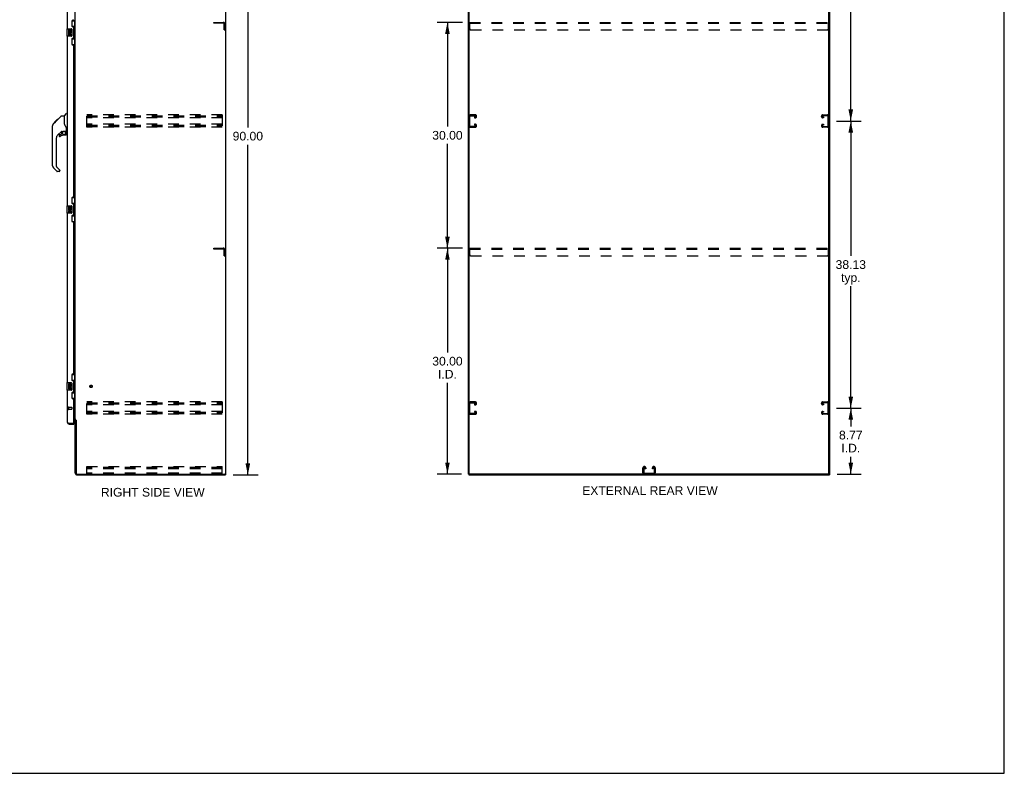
# Model space of a CAD drawing. Header units: inches. Extents: x 0 to 262, y 0 to 169.
# Tile 11 of 13: x 131 to 262, y 0 to 100. Entities that reach past the tile are written whole.
import ezdxf

# ---------------------------------------------------------------- set-up
doc = ezdxf.new("R2010")
doc.units = ezdxf.units.IN
doc.header["$LTSCALE"] = 14.384615
doc.header["$MEASUREMENT"] = 0
doc.linetypes.add('HIDDEN', pattern=[0.2, 0.1, -0.1])
doc.layers.get('0').update_dxf_attribs({"linetype": 'CONTINUOUS'})
for name, color, linetype in [('02___PRT_ALL_AXES', 7, 'CONTINUOUS'), ('DEFAULT_2', 8, 'HIDDEN'), ('DIMENSIONS', 7, 'CONTINUOUS')]:
    doc.layers.add(name, color=color, linetype=linetype)
doc.styles.get("Standard").update_dxf_attribs({"font": 'arial.ttf'})
doc.dimstyles.new('DIMSTYLE_1', dxfattribs={"dimtxt": 1.153846, "dimasz": 1.538462, "dimexe": 0.09, "dimexo": 0.07, "dimgap": 0.0375, "dimtad": 0, "dimtih": 1, "dimtoh": 1, "dimzin": 4, "dimdsep": 46, "dimtxsty": 'Standard', "dimblk": '_FILLED', "dimblk1": '_FILLED', "dimblk2": '_FILLED', "dimcen": 0.09, "dimazin": 1, "dimtfac": 1, "dimtdec": 3, "dimtofl": 0, "dimtmove": 0, "dimatfit": 3, "dimldrblk": '_FILLED', "dimfxl": 1, "dimtolj": 1, "dimtzin": 4, "dimarcsym": 0})

# ---------------------------------------------------------------- blocks, each defined once
blk = doc.blocks.new('_FILLED')
at = {"color": 0, "linetype": 'ByBlock'}
blk.add_solid([(0, 0), (-1, 0.2), (-1, -0.2)], dxfattribs=at)
blk = doc.blocks.new('*D2')
at = {"layer": 'DIMENSIONS', "color": 2, "linetype": 'Continuous'}
for p, q in [((159.11, 129.64), (162.46, 129.64)), ((161.07, 129.64), (161.07, 85.79)), ((161.07, 39.64), (161.07, 83.48)), ((159.11, 39.64), (162.46, 39.64))]:
    blk.add_line(p, q, dxfattribs=at)
at = {"layer": 'DIMENSIONS', "color": 2, "linetype": 'Continuous', "xscale": 1.5384615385, "yscale": 1.5384615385, "zscale": 1.5384615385}
for p, rotation in [((161.07, 129.64), 90), ((161.07, 39.64), 270)]:
    blk.add_blockref('_FILLED', p, dxfattribs=dict(at, rotation=rotation))
at = {"layer": 'DIMENSIONS', "color": 2, "linetype": 'Continuous', "insert": (161.07, 85.21), "char_height": 1.154, "width": 4.032, "attachment_point": 2, "line_spacing_factor": 0.9}
blk.add_mtext('90.00', dxfattribs=at)
blk = doc.blocks.new('*D4')
at = {"layer": 'DIMENSIONS', "color": 2, "linetype": 'Continuous'}
for p, q in [((239.23, 48.51), (242.53, 48.51)), ((241.15, 48.51), (241.15, 46.08)), ((241.15, 39.74), (241.15, 42.04)), ((239.32, 39.74), (242.53, 39.74))]:
    blk.add_line(p, q, dxfattribs=at)
at = {"layer": 'DIMENSIONS', "color": 2, "linetype": 'Continuous', "xscale": 1.5384615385, "yscale": 1.5384615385, "zscale": 1.5384615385}
for p, rotation in [((241.15, 48.51), 90), ((241.15, 39.74), 270)]:
    blk.add_blockref('_FILLED', p, dxfattribs=dict(at, rotation=rotation))
at = {"layer": 'DIMENSIONS', "color": 2, "linetype": 'Continuous', "insert": (241.15, 45.5), "char_height": 1.154, "width": 3.1355, "attachment_point": 2, "line_spacing_factor": 0.9}
blk.add_mtext('8.77\\PI.D.', dxfattribs=at)
blk = doc.blocks.new('*D5')
at = {"layer": 'DIMENSIONS', "color": 2, "linetype": 'Continuous'}
for p, q in [((239.23, 86.64), (242.53, 86.64)), ((241.15, 86.64), (241.15, 68.73)), ((241.15, 48.51), (241.15, 64.69)), ((239.23, 48.51), (242.53, 48.51))]:
    blk.add_line(p, q, dxfattribs=at)
at = {"layer": 'DIMENSIONS', "color": 2, "linetype": 'Continuous', "xscale": 1.5384615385, "yscale": 1.5384615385, "zscale": 1.5384615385}
for p, rotation in [((241.15, 86.64), 90), ((241.15, 48.51), 270)]:
    blk.add_blockref('_FILLED', p, dxfattribs=dict(at, rotation=rotation))
at = {"layer": 'DIMENSIONS', "color": 2, "linetype": 'Continuous', "insert": (241.15, 68.15), "char_height": 1.154, "width": 4.032, "attachment_point": 2, "line_spacing_factor": 0.9}
blk.add_mtext('38.13\\Ptyp.', dxfattribs=at)
blk = doc.blocks.new('*D6')
at = {"layer": 'DIMENSIONS', "color": 2, "linetype": 'Continuous'}
for p, q in [((239.23, 124.76), (242.53, 124.76)), ((241.15, 124.76), (241.15, 106.85)), ((241.15, 86.64), (241.15, 102.81)), ((239.23, 86.64), (242.53, 86.64))]:
    blk.add_line(p, q, dxfattribs=at)
at = {"layer": 'DIMENSIONS', "color": 2, "linetype": 'Continuous', "xscale": 1.5384615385, "yscale": 1.5384615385, "zscale": 1.5384615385}
for p, rotation in [((241.15, 124.76), 90), ((241.15, 86.64), 270)]:
    blk.add_blockref('_FILLED', p, dxfattribs=dict(at, rotation=rotation))
at = {"layer": 'DIMENSIONS', "color": 2, "linetype": 'Continuous', "insert": (241.15, 106.28), "char_height": 1.154, "width": 4.032, "attachment_point": 2, "line_spacing_factor": 0.9}
blk.add_mtext('38.13\\Ptyp.', dxfattribs=at)
blk = doc.blocks.new('*D8')
at = {"layer": 'DIMENSIONS', "color": 2, "linetype": 'Continuous'}
for p, q in [((189.59, 69.74), (186.2, 69.74)), ((187.58, 69.74), (187.58, 55.89)), ((187.58, 39.74), (187.58, 51.86)), ((189.45, 39.74), (186.2, 39.74))]:
    blk.add_line(p, q, dxfattribs=at)
at = {"layer": 'DIMENSIONS', "color": 2, "linetype": 'Continuous', "xscale": 1.5384615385, "yscale": 1.5384615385, "zscale": 1.5384615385}
for p, rotation in [((187.58, 69.74), 90), ((187.58, 39.74), 270)]:
    blk.add_blockref('_FILLED', p, dxfattribs=dict(at, rotation=rotation))
at = {"layer": 'DIMENSIONS', "color": 2, "linetype": 'Continuous', "insert": (187.58, 55.32), "char_height": 1.154, "width": 4.032, "attachment_point": 2, "line_spacing_factor": 0.9}
blk.add_mtext('30.00\\PI.D.', dxfattribs=at)
blk = doc.blocks.new('*D9')
at = {"layer": 'DIMENSIONS', "color": 2, "linetype": 'Continuous'}
for p, q in [((189.59, 99.74), (186.2, 99.74)), ((187.58, 99.74), (187.58, 85.89)), ((187.58, 69.74), (187.58, 83.59)), ((189.59, 69.74), (186.2, 69.74))]:
    blk.add_line(p, q, dxfattribs=at)
at = {"layer": 'DIMENSIONS', "color": 2, "linetype": 'Continuous', "xscale": 1.5384615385, "yscale": 1.5384615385, "zscale": 1.5384615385}
for p, rotation in [((187.58, 99.74), 90), ((187.58, 69.74), 270)]:
    blk.add_blockref('_FILLED', p, dxfattribs=dict(at, rotation=rotation))
at = {"layer": 'DIMENSIONS', "color": 2, "linetype": 'Continuous', "insert": (187.58, 85.32), "char_height": 1.154, "width": 4.032, "attachment_point": 2, "line_spacing_factor": 0.9}
blk.add_mtext('30.00', dxfattribs=at)

msp = doc.modelspace()

# ---------------------------------------------------------------- linework, layer by layer
at = {"color": 7, "linetype": 'Continuous'}
for p, q in [((261.538, 0), (261.538, 169.231)), ((158.149, 39.741), (158.149, 129.533)), ((190.461, 39.804), (190.461, 129.533)), ((238.253, 39.741), (238.253, 129.471)), ((137.708, 99.962), (138.149, 99.962)), ((137.745, 99.182), (137.745, 99.962)), ((138.11, 98.937), (138.11, 99.962)), ((137.031, 98.872), (137.031, 97.902)), ((137.046, 98.887), (137.586, 98.887)), ((137.686, 98.787), (137.686, 97.987)), ((137.745, 99.227), (137.972, 99.227)), ((137.972, 97.547), (137.972, 99.227)), ((138.009, 98.988), (138.009, 98.967)), ((138.009, 98.937), (138.009, 97.837)), ((138.131, 98.937), (138.009, 98.937)), ((138.131, 97.837), (138.131, 98.937)), ((137.586, 97.887), (137.046, 97.887)), ((137.708, 96.812), (138.149, 96.812)), ((137.745, 96.812), (137.745, 97.592)), ((137.745, 97.547), (137.972, 97.547)), ((138.131, 97.837), (138.009, 97.837)), ((138.009, 97.807), (138.009, 97.786)), ((138.11, 96.812), (138.11, 97.837)), ((136.703, 87.332), (137, 87.629)), ((137.091, 87.641), (137.028, 87.641)), ((135.237, 86.259), (135.516, 86.538)), ((135.343, 86.433), (135.346, 86.436)), ((135.343, 86.433), (135.41, 86.433)), ((135.346, 86.436), (135.413, 86.436)), ((135.348, 86.437), (135.757, 86.846)), ((135.414, 86.437), (135.348, 86.437)), ((135.495, 86.518), (135.429, 86.518)), ((135.515, 86.538), (135.648, 86.671)), ((135.582, 86.605), (135.515, 86.605)), ((135.542, 86.565), (135.516, 86.538)), ((135.576, 86.599), (135.542, 86.565)), ((135.62, 86.643), (135.576, 86.599)), ((135.664, 86.687), (135.597, 86.687)), ((135.656, 86.679), (135.62, 86.643)), ((135.656, 86.679), (136.28, 87.303)), ((135.74, 86.763), (135.674, 86.763)), ((135.757, 86.847), (135.759, 86.849)), ((135.757, 86.847), (135.824, 86.847)), ((135.824, 86.846), (135.757, 86.846)), ((135.759, 86.849), (135.826, 86.849)), ((136.336, 87.326), (136.697, 87.326)), ((136.697, 87.326), (136.697, 86.222)), ((135.11, 85.399), (135.11, 85.986)), ((135.122, 80.698), (135.122, 85.982)), ((136.308, 85.264), (135.807, 84.763)), ((136.343, 85.254), (136.343, 84.928)), ((136.385, 85.259), (136.473, 85.259)), ((136.65, 85.3), (136.658, 85.3)), ((136.658, 85.3), (136.953, 85.3)), ((136.717, 86.229), (136.697, 86.284)), ((136.747, 86.161), (136.717, 86.229)), ((136.835, 85.3), (136.915, 85.221)), ((136.907, 85.213), (136.901, 85.207)), ((136.953, 85.081), (136.973, 85.081)), ((136.973, 85.298), (136.973, 85.705)), ((136.973, 84.844), (136.973, 85.081)), ((137.012, 85.259), (137.091, 85.259)), ((135.634, 84.345), (135.634, 80.612)), ((136.028, 84.765), (136.028, 84.646)), ((136.106, 84.844), (136.259, 84.844)), ((136.267, 84.847), (136.339, 84.919)), ((136.894, 84.765), (136.658, 84.765)), ((135.69, 79.967), (135.238, 80.419)), ((135.657, 80.557), (136.093, 80.121)), ((136.028, 79.944), (135.745, 79.944)), ((136.106, 80.088), (136.106, 80.023)), ((137.708, 76.462), (138.149, 76.462)), ((137.745, 75.682), (137.745, 76.462)), ((138.11, 75.437), (138.11, 76.462)), ((137.031, 75.372), (137.031, 74.402)), ((137.046, 75.387), (137.586, 75.387)), ((137.686, 75.287), (137.686, 74.487)), ((137.745, 75.727), (137.972, 75.727)), ((137.972, 74.047), (137.972, 75.727)), ((138.009, 75.488), (138.009, 75.467)), ((138.131, 75.437), (138.009, 75.437)), ((138.009, 75.437), (138.009, 74.337)), ((138.131, 74.337), (138.131, 75.437)), ((137.586, 74.387), (137.046, 74.387)), ((137.708, 73.312), (138.149, 73.312)), ((137.745, 73.312), (137.745, 74.092)), ((137.745, 74.047), (137.972, 74.047)), ((138.131, 74.337), (138.009, 74.337)), ((138.009, 74.307), (138.009, 74.286)), ((138.11, 73.312), (138.11, 74.337)), ((137.708, 52.962), (138.149, 52.962)), ((137.745, 52.182), (137.745, 52.962)), ((138.11, 51.937), (138.11, 52.962)), ((137.031, 51.872), (137.031, 50.902)), ((137.046, 51.887), (137.586, 51.887)), ((137.686, 51.787), (137.686, 50.987)), ((137.745, 52.227), (137.972, 52.227)), ((137.972, 50.547), (137.972, 52.227)), ((138.009, 51.988), (138.009, 51.967)), ((138.131, 51.937), (138.009, 51.937)), ((138.009, 51.937), (138.009, 50.837)), ((138.131, 50.837), (138.131, 51.937)), ((137.586, 50.887), (137.046, 50.887)), ((137.708, 49.812), (138.149, 49.812)), ((137.745, 49.812), (137.745, 50.592)), ((137.745, 50.547), (137.972, 50.547)), ((138.131, 50.837), (138.009, 50.837)), ((138.009, 50.807), (138.009, 50.786)), ((138.11, 49.812), (138.11, 50.837)), ((137.337, 46.387), (137.337, 46.491)), ((137.925, 46.491), (137.945, 46.491)), ((137.945, 46.491), (137.945, 46.387)), ((138.253, 46.878), (138.149, 46.878)), ((158.034, 39.741), (158.149, 39.741)), ((158.097, 39.741), (158.097, 39.637)), ((190.357, 39.741), (190.472, 39.741)), ((190.409, 39.741), (190.409, 39.637)), ((238.191, 39.741), (190.524, 39.741)), ((238.243, 39.741), (238.357, 39.741)), ((238.305, 39.741), (238.305, 39.637)), ((0, 0), (261.538, 0))]:
    msp.add_line(p, q, dxfattribs=at)
at = {"color": 3, "linetype": 'Continuous'}
for p, q in [((158.097, 129.471), (158.097, 39.804)), ((190.357, 39.741), (190.357, 129.533)), ((238.357, 39.741), (238.357, 129.533)), ((138.149, 46.93), (138.149, 126.345)), ((137.091, 121.387), (137.091, 98.887)), ((137.695, 99.905), (137.695, 99.285)), ((137.885, 100.035), (137.825, 100.035)), ((137.825, 99.155), (137.885, 99.155)), ((137.945, 97.68), (137.945, 99.095)), ((137.091, 97.887), (137.091, 75.387)), ((137.695, 97.49), (137.695, 96.87)), ((137.885, 97.62), (137.825, 97.62)), ((137.825, 96.74), (137.885, 96.74)), ((137.945, 76.597), (137.945, 96.68)), ((137.695, 76.405), (137.695, 75.785)), ((137.885, 76.535), (137.825, 76.535)), ((137.825, 75.655), (137.885, 75.655)), ((137.945, 74.18), (137.945, 75.595)), ((137.091, 74.387), (137.091, 51.887)), ((137.695, 73.99), (137.695, 73.37)), ((137.885, 74.12), (137.825, 74.12)), ((137.825, 73.24), (137.885, 73.24)), ((137.945, 53.097), (137.945, 73.18)), ((137.695, 52.905), (137.695, 52.285)), ((137.885, 53.035), (137.825, 53.035)), ((137.825, 52.155), (137.885, 52.155)), ((137.945, 50.68), (137.945, 52.095)), ((137.091, 50.887), (137.091, 46.634)), ((137.695, 50.49), (137.695, 49.87)), ((137.885, 50.62), (137.825, 50.62)), ((137.825, 49.74), (137.885, 49.74)), ((137.945, 46.511), (137.945, 49.68)), ((137.945, 47.085), (138.124, 47.085)), ((137.337, 46.491), (137.925, 46.491)), ((137.337, 46.387), (137.945, 46.387)), ((138.006, 47.033), (137.945, 47.033)), ((138.149, 46.93), (138.223, 46.93)), ((138.149, 39.884), (138.149, 46.891)), ((138.239, 46.911), (138.241, 46.907)), ((138.253, 46.889), (138.253, 39.884)), ((138.395, 39.637), (158.097, 39.637)), ((138.396, 39.741), (158.034, 39.741)), ((190.409, 39.637), (238.305, 39.637))]:
    msp.add_line(p, q, dxfattribs=at)
at = {"color": 7, "linetype": 'Continuous'}
for points in [[(137.679, 98.823), (137.681, 98.818), (137.683, 98.812), (137.684, 98.806), (137.685, 98.8), (137.685, 98.793), (137.686, 98.787)], [(137.936, 99.126), (137.938, 99.13), (137.943, 99.138), (137.948, 99.146), (137.952, 99.153), (137.956, 99.16), (137.96, 99.167), (137.963, 99.173), (137.965, 99.178), (137.967, 99.183), (137.969, 99.188), (137.97, 99.192), (137.971, 99.196), (137.972, 99.2), (137.972, 99.203)], [(137.686, 97.987), (137.685, 97.981), (137.685, 97.975), (137.684, 97.968), (137.683, 97.962), (137.681, 97.957), (137.679, 97.951)], [(137.972, 97.571), (137.972, 97.574), (137.971, 97.578), (137.97, 97.582), (137.969, 97.586), (137.967, 97.591), (137.965, 97.596), (137.963, 97.602), (137.96, 97.608), (137.956, 97.614), (137.952, 97.621), (137.948, 97.628), (137.943, 97.636), (137.938, 97.645), (137.936, 97.648)], [(136.28, 87.303), (136.288, 87.31), (136.297, 87.315), (136.306, 87.32), (136.315, 87.323), (136.326, 87.325), (136.336, 87.326)], [(135.237, 86.259), (135.218, 86.239), (135.193, 86.206), (135.171, 86.171), (135.153, 86.133), (135.139, 86.094), (135.129, 86.053), (135.123, 86.011), (135.122, 85.982)], [(136.473, 85.259), (136.481, 85.26), (136.49, 85.262), (136.5, 85.265), (136.511, 85.269), (136.524, 85.274), (136.539, 85.279), (136.556, 85.284), (136.573, 85.289), (136.592, 85.294), (136.612, 85.297), (136.631, 85.299), (136.65, 85.3)], [(136.919, 85.876), (136.871, 85.947), (136.822, 86.023), (136.781, 86.094), (136.747, 86.161)], [(136.953, 85.081), (136.952, 85.095), (136.95, 85.109), (136.948, 85.123), (136.944, 85.136), (136.939, 85.149), (136.933, 85.162), (136.926, 85.174), (136.919, 85.186), (136.91, 85.197), (136.901, 85.207)], [(136.915, 85.221), (136.915, 85.221), (136.914, 85.22), (136.913, 85.219), (136.912, 85.218), (136.911, 85.217), (136.907, 85.213)], [(136.973, 85.705), (136.972, 85.729), (136.967, 85.764), (136.958, 85.798), (136.946, 85.83), (136.93, 85.859), (136.919, 85.876)], [(137.679, 75.323), (137.681, 75.318), (137.683, 75.312), (137.684, 75.306), (137.685, 75.3), (137.685, 75.293), (137.686, 75.287)], [(137.936, 75.626), (137.938, 75.63), (137.943, 75.638), (137.948, 75.646), (137.952, 75.653), (137.956, 75.66), (137.96, 75.667), (137.963, 75.673), (137.965, 75.678), (137.967, 75.683), (137.969, 75.688), (137.97, 75.692), (137.971, 75.696), (137.972, 75.7), (137.972, 75.703)], [(137.686, 74.487), (137.685, 74.481), (137.685, 74.475), (137.684, 74.468), (137.683, 74.462), (137.681, 74.457), (137.679, 74.451)], [(137.972, 74.071), (137.972, 74.074), (137.971, 74.078), (137.97, 74.082), (137.969, 74.086), (137.967, 74.091), (137.965, 74.096), (137.963, 74.102), (137.96, 74.108), (137.956, 74.114), (137.952, 74.121), (137.948, 74.128), (137.943, 74.136), (137.938, 74.145), (137.936, 74.148)], [(137.679, 51.823), (137.681, 51.818), (137.683, 51.812), (137.684, 51.806), (137.685, 51.8), (137.685, 51.793), (137.686, 51.787)], [(137.936, 52.126), (137.938, 52.13), (137.943, 52.138), (137.948, 52.146), (137.952, 52.153), (137.956, 52.16), (137.96, 52.167), (137.963, 52.173), (137.965, 52.178), (137.967, 52.183), (137.969, 52.188), (137.97, 52.192), (137.971, 52.196), (137.972, 52.2), (137.972, 52.203)], [(137.686, 50.987), (137.685, 50.981), (137.685, 50.975), (137.684, 50.968), (137.683, 50.962), (137.681, 50.957), (137.679, 50.951)], [(137.972, 50.571), (137.972, 50.574), (137.971, 50.578), (137.97, 50.582), (137.969, 50.586), (137.967, 50.591), (137.965, 50.596), (137.963, 50.602), (137.96, 50.608), (137.956, 50.614), (137.952, 50.621), (137.948, 50.628), (137.943, 50.636), (137.938, 50.645), (137.936, 50.648)]]:
    msp.add_lwpolyline(points, dxfattribs=at)
at = {"color": 3, "linetype": 'Continuous'}
for points in [[(138.124, 47.085), (138.123, 47.083), (138.123, 47.082), (138.123, 47.08), (138.124, 47.079), (138.124, 47.077), (138.125, 47.076), (138.126, 47.074), (138.127, 47.073), (138.128, 47.071), (138.13, 47.07), (138.132, 47.069), (138.133, 47.067), (138.135, 47.066), (138.139, 47.064)], [(137.091, 46.634), (137.091, 46.628), (137.093, 46.622), (137.095, 46.616), (137.099, 46.61), (137.104, 46.604), (137.11, 46.598), (137.116, 46.592), (137.124, 46.586), (137.132, 46.58), (137.142, 46.574), (137.152, 46.568), (137.163, 46.562), (137.175, 46.556), (137.187, 46.55), (137.2, 46.544), (137.214, 46.539), (137.228, 46.533), (137.243, 46.527)], [(137.243, 46.527), (137.258, 46.521), (137.273, 46.515), (137.289, 46.509), (137.305, 46.503), (137.337, 46.491)], [(138.139, 47.064), (138.141, 47.062), (138.142, 47.061)], [(138.142, 47.061), (138.144, 47.06), (138.145, 47.058), (138.147, 47.057), (138.148, 47.055), (138.148, 47.054), (138.149, 47.053), (138.149, 47.051)], [(138.223, 46.93), (138.225, 46.928), (138.227, 46.926), (138.229, 46.925), (138.23, 46.923), (138.232, 46.922), (138.233, 46.92), (138.234, 46.919), (138.235, 46.918), (138.236, 46.916), (138.237, 46.915), (138.238, 46.914), (138.239, 46.912), (138.239, 46.911)], [(138.241, 46.907), (138.242, 46.905), (138.243, 46.904), (138.244, 46.902), (138.245, 46.9), (138.246, 46.898), (138.247, 46.897), (138.249, 46.895), (138.25, 46.893), (138.251, 46.891), (138.253, 46.889)]]:
    msp.add_lwpolyline(points, dxfattribs=at)
at = {"color": 7, "linetype": 'Continuous'}
msp.add_circle((136.658, 85.06), 0.217, dxfattribs=at)
at = {"color": 3, "linetype": 'Continuous'}
for centre, radius, start, end in [((137.825, 99.905), 0.13, 90, 180), ((137.885, 100.095), 0.06, 270, 2.38698), ((137.825, 99.285), 0.13, 180, 270), ((137.885, 99.095), 0.06, 0, 90), ((137.825, 97.49), 0.13, 90, 180), ((137.825, 96.87), 0.13, 180, 270), ((137.885, 97.68), 0.06, 270, 360), ((137.885, 96.68), 0.06, 0, 90), ((137.825, 76.405), 0.13, 90, 180), ((137.885, 76.595), 0.06, 270, 2.38698), ((137.825, 75.785), 0.13, 180, 270), ((137.885, 75.595), 0.06, 0, 90), ((137.825, 73.99), 0.13, 90, 180), ((137.825, 73.37), 0.13, 180, 270), ((137.885, 74.18), 0.06, 270, 360), ((137.885, 73.18), 0.06, 0, 90), ((137.825, 52.905), 0.13, 90, 180), ((137.885, 53.095), 0.06, 270, 2.3875), ((137.825, 52.285), 0.13, 180, 270), ((137.885, 52.095), 0.06, 0, 90), ((137.825, 50.49), 0.13, 90, 180), ((137.825, 49.87), 0.13, 180, 270), ((137.885, 50.68), 0.06, 270, 360), ((137.885, 49.68), 0.06, 0, 90), ((137.337, 46.634), 0.246, 180, 270), ((137.925, 46.511), 0.02, 270, 360), ((138.006, 46.891), 0.142, 0, 90), ((138.395, 39.884), 0.246, 180, 270), ((138.396, 39.884), 0.143, 180, 270), ((158.034, 39.804), 0.0625, 270, 360)]:
    msp.add_arc(centre, radius, start, end, dxfattribs=at)
at = {"color": 7, "linetype": 'Continuous'}
for centre, radius, start, end in [((137.046, 98.872), 0.015, 90, 180), ((137.586, 98.787), 0.1, 21.20502, 90), ((137.046, 97.902), 0.015, 180, 270), ((137.586, 97.987), 0.1, 270, 338.79459), ((137.028, 87.602), 0.0394, 90, 135), ((136.717, 87.318), 0.0197, 135, 180), ((135.13, 85.986), 0.0197, 110.96309, 180), ((135.13, 85.399), 0.0197, 180, 246.39296), ((136.385, 85.062), 0.197, 90, 127.44051), ((136.776, 85.081), 0.197, 0, 45), ((136.953, 85.32), 0.0197, 270, 360), ((137.012, 85.298), 0.0394, 180, 270), ((136.225, 84.345), 0.591, 135, 180), ((136.106, 84.765), 0.0787, 90, 180), ((136.106, 84.646), 0.0787, 180, 309.5212), ((136.658, 83.978), 0.787, 90, 129.5212), ((136.259, 84.856), 0.0118, 270, 315), ((136.331, 84.928), 0.0118, 315, 360), ((136.894, 84.844), 0.0787, 270, 360), ((135.516, 80.698), 0.394, 180, 225), ((135.713, 80.612), 0.0787, 180, 225), ((135.745, 80.023), 0.0787, 225, 270), ((136.028, 80.023), 0.0787, 270, 360), ((136.059, 80.088), 0.0472, 0, 45), ((137.046, 75.372), 0.015, 90, 180), ((137.586, 75.287), 0.1, 21.20502, 90), ((137.046, 74.402), 0.015, 180, 270), ((137.586, 74.487), 0.1, 270, 338.79459), ((137.046, 51.872), 0.015, 90, 180), ((137.586, 51.787), 0.1, 21.20502, 90), ((137.046, 50.902), 0.015, 180, 270), ((137.586, 50.987), 0.1, 270, 338.79459), ((137.337, 46.634), 0.142, 228.63301, 270), ((137.255, 46.777), 0.26, 270, 272.59328), ((190.524, 39.804), 0.0625, 180, 270), ((238.191, 39.804), 0.0625, 270, 360)]:
    msp.add_arc(centre, radius, start, end, dxfattribs=at)
for centre, start_param, end_param in [((137.905, 98.978), -1.5140098, -0.699287), ((137.905, 98.978), -2.4423057, -1.6275828), ((137.905, 97.797), -1.5140098, -0.699287), ((137.905, 97.797), -2.4423057, -1.6275828), ((137.905, 75.478), -1.5140098, -0.699287), ((137.905, 75.478), -2.4423057, -1.6275828), ((137.905, 74.297), -1.5140098, -0.699287), ((137.905, 74.297), -2.4423057, -1.6275828), ((137.905, 51.978), -1.5140098, -0.699287), ((137.905, 51.978), -2.4423057, -1.6275828), ((137.905, 50.797), -1.5140098, -0.699287), ((137.905, 50.797), -2.4423057, -1.6275828)]:
    msp.add_ellipse(centre, major_axis=(0, 0.18), ratio=0.5794935, start_param=start_param, end_param=end_param, dxfattribs=at)
at = {"layer": '02___PRT_ALL_AXES', "color": 7, "linetype": 'Continuous'}
for p, q in [((137.234, 98.733), (137.234, 98.503)), ((137.297, 98.733), (137.234, 98.733)), ((137.234, 98.503), (137.495, 98.503)), ((137.234, 98.272), (137.234, 98.136)), ((137.297, 98.272), (137.234, 98.272)), ((137.304, 98.467), (137.247, 98.492)), ((137.297, 98.565), (137.297, 98.733)), ((137.359, 98.565), (137.297, 98.565)), ((137.297, 98.136), (137.297, 98.272)), ((137.359, 98.701), (137.359, 98.565)), ((137.42, 98.701), (137.359, 98.701)), ((137.359, 98.178), (137.359, 98.136)), ((137.42, 98.565), (137.42, 98.701)), ((137.485, 98.565), (137.42, 98.565)), ((137.42, 98.115), (137.42, 98.184)), ((137.495, 98.503), (137.468, 98.483)), ((137.485, 98.733), (137.485, 98.565)), ((137.548, 98.733), (137.485, 98.733)), ((137.485, 98.178), (137.485, 98.041)), ((137.53, 98.503), (137.548, 98.503)), ((137.548, 98.503), (137.548, 98.733)), ((137.548, 98.041), (137.548, 98.178)), ((137.485, 98.041), (137.548, 98.041)), ((137.297, 75.233), (137.234, 75.233)), ((137.234, 75.233), (137.234, 75.003)), ((137.234, 75.003), (137.495, 75.003)), ((137.297, 74.772), (137.234, 74.772)), ((137.234, 74.772), (137.234, 74.636)), ((137.304, 74.967), (137.247, 74.992)), ((137.297, 75.065), (137.297, 75.233)), ((137.359, 75.065), (137.297, 75.065)), ((137.297, 74.636), (137.297, 74.772)), ((137.42, 75.201), (137.359, 75.201)), ((137.359, 75.201), (137.359, 75.065)), ((137.359, 74.678), (137.359, 74.636)), ((137.42, 75.065), (137.42, 75.201)), ((137.485, 75.065), (137.42, 75.065)), ((137.42, 74.615), (137.42, 74.684)), ((137.495, 75.003), (137.468, 74.983)), ((137.548, 75.233), (137.485, 75.233)), ((137.485, 75.233), (137.485, 75.065)), ((137.485, 74.678), (137.485, 74.541)), ((137.485, 74.541), (137.548, 74.541)), ((137.53, 75.003), (137.548, 75.003)), ((137.548, 75.003), (137.548, 75.233)), ((137.548, 74.541), (137.548, 74.678)), ((137.297, 51.733), (137.234, 51.733)), ((137.234, 51.733), (137.234, 51.503)), ((137.234, 51.503), (137.495, 51.503)), ((137.297, 51.272), (137.234, 51.272)), ((137.234, 51.272), (137.234, 51.136)), ((137.304, 51.467), (137.247, 51.492)), ((137.297, 51.565), (137.297, 51.733)), ((137.359, 51.565), (137.297, 51.565)), ((137.297, 51.136), (137.297, 51.272)), ((137.42, 51.701), (137.359, 51.701)), ((137.359, 51.701), (137.359, 51.565)), ((137.359, 51.178), (137.359, 51.136)), ((137.42, 51.565), (137.42, 51.701)), ((137.485, 51.565), (137.42, 51.565)), ((137.42, 51.115), (137.42, 51.184)), ((137.495, 51.503), (137.468, 51.483)), ((137.548, 51.733), (137.485, 51.733)), ((137.485, 51.733), (137.485, 51.565)), ((137.485, 51.178), (137.485, 51.041)), ((137.485, 51.041), (137.548, 51.041)), ((137.53, 51.503), (137.548, 51.503)), ((137.548, 51.503), (137.548, 51.733)), ((137.548, 51.041), (137.548, 51.178))]:
    msp.add_line(p, q, dxfattribs=at)
at = {"layer": '02___PRT_ALL_AXES', "color": 8, "linetype": 'HIDDEN'}
for p, q in [((137.238, 48.615), (137.685, 48.615)), ((137.238, 48.615), (137.238, 48.367)), ((137.238, 48.367), (137.685, 48.367))]:
    msp.add_line(p, q, dxfattribs=at)
msp.add_circle((140.253, 51.387), 0.124, dxfattribs=at)
at = {"layer": '02___PRT_ALL_AXES', "color": 7, "linetype": 'Continuous'}
for centre, radius, start, end in [((137.391, 98.429), 0.157, 156.59665, 341.87913), ((137.328, 98.136), 0.0943, 180, 248.67039), ((137.328, 98.136), 0.0943, 248.69989, 347.43379), ((137.391, 98.429), 0.0943, 156.59665, 35.11217), ((137.328, 98.136), 0.0314, 180, 0.04847), ((137.454, 98.178), 0.0943, 0, 180), ((137.454, 98.173), 0.0362, 83.42855, 161.76278), ((137.454, 98.178), 0.0314, 0, 81.22946), ((137.391, 98.429), 0.157, 25.73705, 27.8532), ((137.394, 98.429), 0.154, 341.41988, 26.19629), ((137.391, 74.929), 0.157, 156.59665, 341.87913), ((137.328, 74.636), 0.0943, 180, 248.67039), ((137.328, 74.636), 0.0943, 248.69989, 347.43379), ((137.391, 74.929), 0.0943, 156.59665, 35.11217), ((137.328, 74.636), 0.0314, 180, 0.04847), ((137.454, 74.678), 0.0943, 0, 180), ((137.454, 74.673), 0.0362, 83.42855, 161.76278), ((137.454, 74.678), 0.0314, 0, 81.22946), ((137.391, 74.929), 0.157, 25.73705, 27.8532), ((137.394, 74.929), 0.154, 341.41988, 26.19629), ((137.391, 51.429), 0.157, 156.59665, 341.87913), ((137.328, 51.136), 0.0943, 180, 248.67039), ((137.328, 51.136), 0.0943, 248.69989, 347.43379), ((137.391, 51.429), 0.0943, 156.59665, 35.11217), ((137.328, 51.136), 0.0314, 180, 0.04847), ((137.454, 51.178), 0.0943, 0, 180), ((137.454, 51.173), 0.0362, 83.42855, 161.76278), ((137.454, 51.178), 0.0314, 0, 81.22946), ((137.391, 51.429), 0.157, 25.73705, 27.8532), ((137.394, 51.429), 0.154, 341.41988, 26.19629)]:
    msp.add_arc(centre, radius, start, end, dxfattribs=at)
at = {"layer": 'DEFAULT_2', "color": 8, "linetype": 'HIDDEN'}
for p, q in [((156.545, 99.637), (156.545, 99.741)), ((156.545, 99.741), (157.798, 99.741)), ((157.798, 99.637), (156.545, 99.637)), ((157.941, 98.741), (157.941, 99.495)), ((158.045, 98.741), (158.045, 99.495)), ((190.545, 98.866), (190.545, 99.741)), ((190.545, 99.741), (238.17, 99.741)), ((190.545, 99.637), (238.17, 99.637)), ((238.17, 98.866), (238.17, 99.741)), ((157.941, 98.741), (158.045, 98.741)), ((190.67, 98.741), (238.045, 98.741)), ((139.67, 85.825), (139.67, 87.45)), ((157.67, 87.45), (139.67, 87.45)), ((139.67, 87.346), (157.67, 87.346)), ((139.67, 87.256), (157.67, 87.256)), ((139.67, 87.179), (157.67, 87.179)), ((157.67, 87.075), (139.67, 87.075)), ((157.67, 87.45), (157.67, 85.825)), ((190.565, 86.019), (190.565, 87.256)), ((191.281, 87.45), (190.641, 87.45)), ((190.655, 87.346), (191.267, 87.346)), ((191.18, 87.179), (191.18, 87.075)), ((191.267, 87.179), (191.18, 87.179)), ((191.18, 87.075), (191.281, 87.075)), ((191.461, 87.255), (191.461, 87.27)), ((237.253, 87.255), (237.253, 87.27)), ((237.433, 87.45), (238.073, 87.45)), ((237.535, 87.075), (237.433, 87.075)), ((238.059, 87.346), (237.447, 87.346)), ((237.447, 87.179), (237.535, 87.179)), ((237.535, 87.179), (237.535, 87.075)), ((238.149, 86.019), (238.149, 87.256)), ((157.67, 86.2), (139.67, 86.2)), ((139.67, 86.096), (157.67, 86.096)), ((139.67, 86.006), (157.67, 86.006)), ((139.67, 85.929), (157.67, 85.929)), ((157.67, 85.825), (139.67, 85.825)), ((190.641, 85.825), (191.281, 85.825)), ((191.267, 85.929), (190.655, 85.929)), ((191.18, 86.2), (191.18, 86.096)), ((191.281, 86.2), (191.18, 86.2)), ((191.18, 86.096), (191.267, 86.096)), ((191.461, 86.005), (191.461, 86.02)), ((237.253, 86.005), (237.253, 86.02)), ((237.433, 86.2), (237.535, 86.2)), ((238.073, 85.825), (237.433, 85.825)), ((237.535, 86.096), (237.447, 86.096)), ((237.447, 85.929), (238.059, 85.929)), ((237.535, 86.2), (237.535, 86.096)), ((156.545, 69.741), (157.798, 69.741)), ((156.545, 69.637), (156.545, 69.741)), ((157.798, 69.637), (156.545, 69.637)), ((157.941, 68.741), (157.941, 69.495)), ((158.045, 68.741), (158.045, 69.495)), ((190.545, 68.866), (190.545, 69.741)), ((190.545, 69.741), (238.17, 69.741)), ((190.545, 69.637), (238.17, 69.637)), ((238.17, 68.866), (238.17, 69.741)), ((157.941, 68.741), (158.045, 68.741)), ((190.67, 68.741), (238.045, 68.741)), ((137.195, 48.633), (137.195, 48.349)), ((137.238, 48.633), (137.238, 48.349)), ((137.695, 48.605), (137.695, 48.377)), ((157.67, 49.325), (139.67, 49.325)), ((139.67, 47.7), (139.67, 49.325)), ((139.67, 49.221), (157.67, 49.221)), ((139.67, 49.131), (157.67, 49.131)), ((139.67, 49.054), (157.67, 49.054)), ((157.67, 48.95), (139.67, 48.95)), ((157.67, 49.325), (157.67, 47.7)), ((190.565, 47.894), (190.565, 49.131)), ((191.281, 49.325), (190.641, 49.325)), ((190.655, 49.221), (191.267, 49.221)), ((191.267, 49.054), (191.18, 49.054)), ((191.18, 49.054), (191.18, 48.95)), ((191.18, 48.95), (191.281, 48.95)), ((191.461, 49.13), (191.461, 49.145)), ((237.253, 49.13), (237.253, 49.145)), ((237.433, 49.325), (238.073, 49.325)), ((237.535, 48.95), (237.433, 48.95)), ((238.059, 49.221), (237.447, 49.221)), ((237.447, 49.054), (237.535, 49.054)), ((237.535, 49.054), (237.535, 48.95)), ((238.149, 47.894), (238.149, 49.131)), ((157.67, 48.075), (139.67, 48.075)), ((139.67, 47.971), (157.67, 47.971)), ((139.67, 47.881), (157.67, 47.881)), ((139.67, 47.804), (157.67, 47.804)), ((157.67, 47.7), (139.67, 47.7)), ((190.641, 47.7), (191.281, 47.7)), ((191.267, 47.804), (190.655, 47.804)), ((191.281, 48.075), (191.18, 48.075)), ((191.18, 48.075), (191.18, 47.971)), ((191.18, 47.971), (191.267, 47.971)), ((191.461, 47.88), (191.461, 47.895)), ((237.253, 47.88), (237.253, 47.895)), ((237.433, 48.075), (237.535, 48.075)), ((238.073, 47.7), (237.433, 47.7)), ((237.535, 47.971), (237.447, 47.971)), ((237.447, 47.804), (238.059, 47.804)), ((237.535, 48.075), (237.535, 47.971)), ((139.67, 40.741), (157.67, 40.741)), ((139.67, 39.741), (139.67, 40.741)), ((157.67, 40.637), (139.67, 40.637)), ((157.67, 40.636), (139.67, 40.636)), ((157.67, 39.741), (157.67, 40.741)), ((213.545, 39.921), (213.545, 40.561)), ((213.649, 40.547), (213.649, 39.935)), ((213.725, 40.741), (213.74, 40.741)), ((213.816, 40.46), (213.816, 40.547)), ((213.92, 40.561), (213.92, 40.46)), ((214.795, 40.46), (214.795, 40.561)), ((214.899, 40.547), (214.899, 40.46)), ((214.975, 40.741), (214.99, 40.741)), ((215.066, 39.935), (215.066, 40.547)), ((215.17, 40.561), (215.17, 39.921)), ((157.67, 40.46), (139.67, 40.46)), ((157.67, 39.845), (139.67, 39.845)), ((213.739, 39.845), (214.976, 39.845)), ((213.92, 40.46), (213.816, 40.46)), ((214.899, 40.46), (214.795, 40.46))]:
    msp.add_line(p, q, dxfattribs=at)
for radius in [0.164, 0.124]:
    msp.add_circle((140.253, 51.387), radius, dxfattribs=at)
for centre, radius, start, end in [((157.798, 99.495), 0.246, 0, 90), ((157.798, 99.495), 0.142, 0, 90), ((190.67, 98.866), 0.125, 180, 270), ((238.045, 98.866), 0.125, 270, 360), ((190.641, 87.27), 0.18, 90, 180), ((190.655, 87.256), 0.09, 90, 180), ((191.267, 87.256), 0.09, 0, 90), ((191.267, 87.269), 0.09, 270, 351.78079), ((191.281, 87.27), 0.18, 0, 90), ((191.281, 87.255), 0.18, 270, 360), ((237.433, 87.27), 0.18, 90, 180), ((237.433, 87.255), 0.18, 180, 270), ((237.447, 87.256), 0.09, 90, 180), ((237.447, 87.269), 0.09, 188.21921, 270), ((238.059, 87.256), 0.09, 0, 90), ((238.073, 87.27), 0.18, 0, 90), ((190.641, 86.005), 0.18, 180, 270), ((190.655, 86.019), 0.09, 180, 270), ((191.267, 86.006), 0.09, 0, 90), ((191.267, 86.019), 0.09, 270, 351.78079), ((191.281, 86.02), 0.18, 0, 90), ((191.281, 86.005), 0.18, 270, 360), ((237.433, 86.02), 0.18, 90, 180), ((237.433, 86.005), 0.18, 180, 270), ((237.447, 86.006), 0.09, 90, 180), ((237.447, 86.019), 0.09, 188.21921, 270), ((238.059, 86.019), 0.09, 270, 360), ((238.073, 86.005), 0.18, 270, 360), ((157.798, 69.495), 0.246, 0, 90), ((157.798, 69.495), 0.142, 0, 90), ((190.67, 68.866), 0.125, 180, 270), ((238.045, 68.866), 0.125, 270, 360), ((137.216, 48.633), 0.0215, 0, 180), ((137.685, 48.605), 0.01, 0, 90), ((190.641, 49.145), 0.18, 90, 180), ((190.655, 49.131), 0.09, 90, 180), ((191.267, 49.131), 0.09, 0, 90), ((191.267, 49.144), 0.09, 270, 351.78079), ((191.281, 49.145), 0.18, 0, 90), ((191.281, 49.13), 0.18, 270, 360), ((237.433, 49.145), 0.18, 90, 180), ((237.433, 49.13), 0.18, 180, 270), ((237.447, 49.131), 0.09, 90, 180), ((237.447, 49.144), 0.09, 188.21921, 270), ((238.059, 49.131), 0.09, 0, 90), ((238.073, 49.145), 0.18, 0, 90), ((137.216, 48.349), 0.0215, 180, 360), ((137.685, 48.377), 0.01, 270, 360), ((190.641, 47.88), 0.18, 180, 270), ((190.655, 47.894), 0.09, 180, 270), ((191.267, 47.881), 0.09, 0, 90), ((191.267, 47.894), 0.09, 270, 351.78079), ((191.281, 47.895), 0.18, 0, 90), ((191.281, 47.88), 0.18, 270, 360), ((237.433, 47.895), 0.18, 90, 180), ((237.433, 47.88), 0.18, 180, 270), ((237.447, 47.881), 0.09, 90, 180), ((237.447, 47.894), 0.09, 188.21921, 270), ((238.059, 47.894), 0.09, 270, 360), ((238.073, 47.88), 0.18, 270, 360), ((213.725, 40.561), 0.18, 90, 180), ((213.739, 40.547), 0.09, 98.21921, 180), ((213.726, 40.547), 0.09, 0, 90), ((213.74, 40.561), 0.18, 0, 90), ((214.975, 40.561), 0.18, 90, 180), ((214.989, 40.547), 0.09, 98.21921, 180), ((214.976, 40.547), 0.09, 0, 90), ((214.99, 40.561), 0.18, 0, 90), ((213.725, 39.921), 0.18, 180, 270), ((213.739, 39.935), 0.09, 180, 270), ((214.976, 39.935), 0.09, 270, 360), ((214.99, 39.921), 0.18, 270, 360)]:
    msp.add_arc(centre, radius, start, end, dxfattribs=at)

# ---------------------------------------------------------------- texts
at = {"layer": 'DIMENSIONS', "color": 2, "linetype": 'Continuous', "char_height": 1.15385, "attachment_point": 2, "line_spacing_factor": 0.9}
for s, insert, width in [('RIGHT SIDE VIEW', (148.446, 37.909), 13.76037), ('EXTERNAL REAR VIEW', (214.477, 38.124), 17.96397)]:
    msp.add_mtext(s, dxfattribs=dict(at, insert=insert, width=width))

# ---------------------------------------------------------------- dimensions: what is measured, and where the dimension line sits
at = {"layer": 'DIMENSIONS', "color": 2, "linetype": 'Continuous'}
for base, p1, p2, picture, middle in [((161.071, 129.637), (159.041, 39.637), (159.041, 129.637), '*D2', (161.066, 84.631)), ((187.58, 99.741), (189.663, 69.741), (189.663, 99.741), '*D9', (187.578, 84.735))]:
    dim = msp.add_linear_dim(base=base, p1=p1, p2=p2, angle=90, dimstyle='DIMSTYLE_1', dxfattribs=at)
    dim.commit()
    dim.dimension.update_dxf_attribs({"geometry": picture, "text_midpoint": middle, "dimtype": 160})
for base, p1, p2, text, picture, middle in [((241.148597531, 124.762078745), (239.156281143, 86.637078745), (239.156281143, 124.762078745), '<>\\Ptyp.', '*D6', (241.148597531, 104.834194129)), ((241.148597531, 86.637078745), (239.156281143, 48.512078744), (239.156281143, 86.637078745), '<>\\Ptyp.', '*D5', (241.148597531, 66.709194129)), ((187.58, 69.741), (189.517, 39.741), (189.663, 69.741), '<>\\PI.D.', '*D8', (187.58, 53.876)), ((241.149, 48.512), (239.25, 39.741), (239.156, 48.512), '<>\\PI.D.', '*D4', (241.149, 44.056))]:
    dim = msp.add_linear_dim(base=base, p1=p1, p2=p2, angle=90, text=text, dimstyle='DIMSTYLE_1', dxfattribs=at)
    dim.commit()
    dim.dimension.update_dxf_attribs({"geometry": picture, "text_midpoint": middle, "dimtype": 160})

doc.saveas('drawing.dxf')
